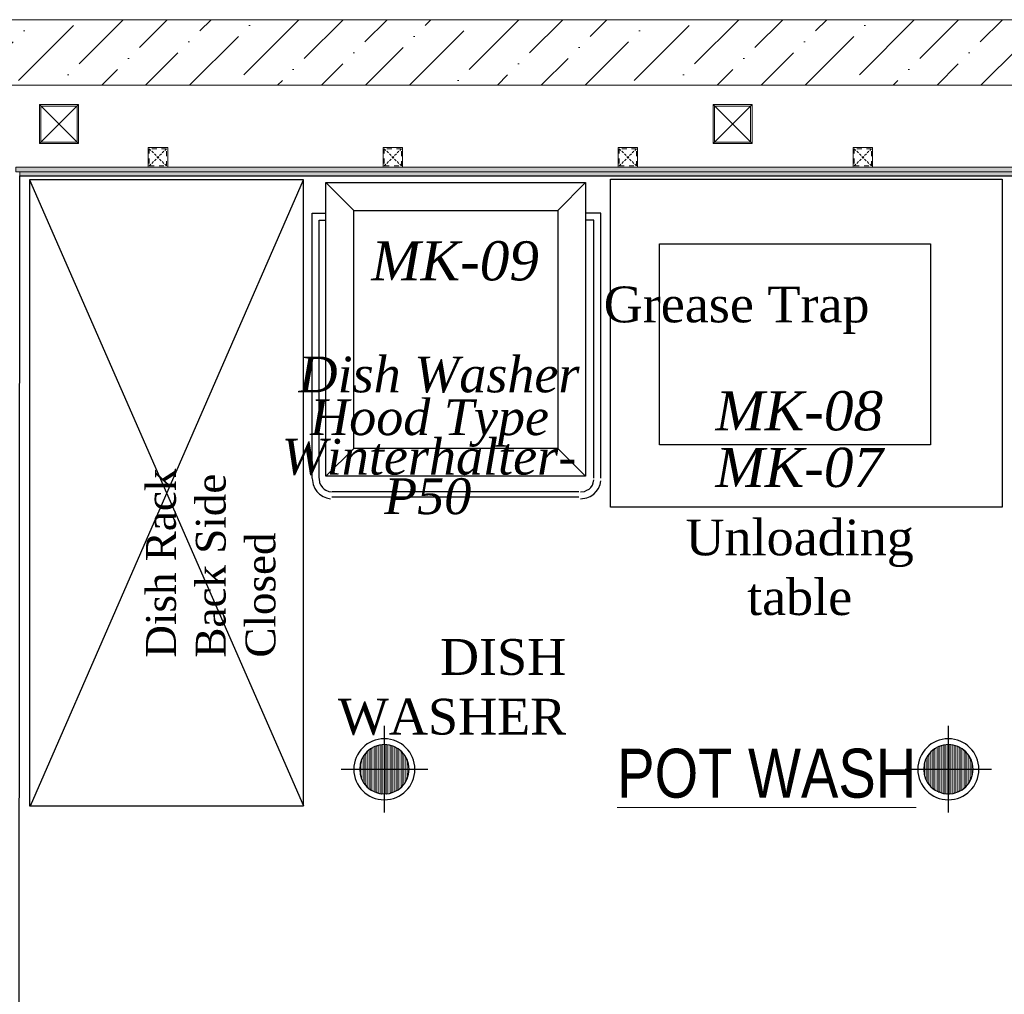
# Model space of a CAD drawing. Header units: millimetres. Extents: x -106827 to 92813, y -35754 to 7831.
# Tile 110 of 150: x -16821 to -14307, y -17923 to -15434. Entities that reach past the tile are written whole.
import ezdxf
from ezdxf.xclip import XClip

# ---------------------------------------------------------------- set-up
doc = ezdxf.new("R2010")
doc.units = ezdxf.units.MM
doc.header["$XCLIPFRAME"] = 2
doc.linetypes.add('General Arrangement Plan$1$.5', pattern=[2, 0.5, -0.5, 0.5, -0.5])
doc.linetypes.add('General Arrangement Plan$1$CORES & SETBACK$0$HIDDEN', pattern=[0.375, 0.25, -0.125])
for name, color, linetype in [('Ceiling Lights', 40, 'Continuous'), ('General Arrangement Plan$1$Equipment', 5, 'Continuous'), ('General Arrangement Plan$1$Equipment Name', 7, 'Continuous'), ('HATCH-02', 252, 'Continuous'), ('IFF-35 HEAVY', 100, 'Continuous')]:
    doc.layers.add(name, color=color, linetype=linetype)
for name, color, linetype, lineweight in [('General Arrangement Plan$0$TEXT', 7, 'Continuous', 5), ('General Arrangement Plan$1$MEI- EXISTING WALLS', 1, 'Continuous', 15), ('General Arrangement Plan$1$PLASTER', 252, 'Continuous', 13), ('General Arrangement Plan$1$TILES', 104, 'Continuous', 9), ('General Arrangement Plan$1$TXT', 6, 'Continuous', 20), ('General Arrangement Plan$1$Wall Hatch', 8, 'Continuous', 0)]:
    doc.layers.add(name, color=color, linetype=linetype, lineweight=lineweight)
doc.layers.add('General Arrangement Plan$1$MH- (Structural Elements)Strc-4', color=7, linetype='Continuous', lineweight=0, true_color=0xb85b00)
doc.layers.add('General Arrangement Plan$1$MS', color=7, linetype='Continuous', lineweight=0, true_color=0x3c5977)
doc.styles.add('General Arrangement Plan$1$Standard', font='ARIALN.TTF')
doc.styles.add('General Arrangement Plan$1$style12', font='BOOKOSI.TTF')

# ---------------------------------------------------------------- blocks, each defined once
blk = doc.blocks.new('General Arrangement Plan$1$A$C0642dd72')
at = {"layer": 'General Arrangement Plan$1$MS', "ltscale": 10}
for p, q in [((4260.4, 12709.7), (4360.4, 12809.7)), ((4360.4, 12709.7), (4260.4, 12809.7)), ((5980.3, 12709.7), (6080.3, 12809.7)), ((6080.3, 12709.7), (5980.3, 12809.7))]:
    blk.add_line(p, q, dxfattribs=at)
for points in [[(4260.4, 12709.7), (4360.4, 12709.7), (4360.4, 12809.7), (4260.4, 12809.7)], [(4264.4, 12713.7), (4356.4, 12713.7), (4356.4, 12805.7), (4264.4, 12805.7)], [(5980.3, 12709.7), (6080.3, 12709.7), (6080.3, 12809.7), (5980.3, 12809.7)], [(5984.3, 12713.7), (6076.3, 12713.7), (6076.3, 12805.7), (5984.3, 12805.7)]]:
    blk.add_lwpolyline(points, close=True, dxfattribs=at)
blk = doc.blocks.new('*U201')
at = {"layer": 'General Arrangement Plan$1$TILES'}
h = blk.add_hatch(dxfattribs=at)
h.set_pattern_fill('ZIGZAG', color=256, scale=50, angle=45)
h.set_pattern_definition([(45, (0, 0), (1e-12, 8.838834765), [6.25, -6.25]), (135, (4.4194, 4.4194), (-8.838834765, 1e-12), [6.25, -6.25])])
h.paths.add_polyline_path([(100018.5, -854001.2), (100018.5, -853991.2), (91188.8, -853991.2), (91188.8, -854001.2)])
blk.add_lwpolyline([(100018.5, -854001.2), (100018.5, -853991.2), (91188.8, -853991.2), (91188.8, -854001.2)], close=True, dxfattribs=at)
blk = doc.blocks.new('*U202')
at = {"layer": 'General Arrangement Plan$1$PLASTER'}
h = blk.add_hatch(dxfattribs=at)
h.set_pattern_fill('AR-SAND', color=256, scale=5, angle=90)
h.set_pattern_definition([(172.5, (-726867.071, -969433.78), (-6.58963561, -7.03506592), [0, -7.6, 0, -8.5, 0, -8.125]), (142.5, (-726867.071, -969433.78), (-16.23489865, -3.72068755), [0, -4.1, 0, -6.85, 0, -2.625]), (102.5, (-726862.722, -969438.128), (-11.030161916, 10.990146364), [0, -2.5, 0, -9, 0, -11.75]), (92.5, (-726862.722, -969438.128), (-13.73131425, 7.52521082), [0, -1.25, 0, -5.9, 0, -6.75])])
h.paths.add_polyline_path([(120539.6, -848202.3), (120539.6, -848190.3), (111689.8, -848190.3), (111689.8, -848202.3)])
blk.add_lwpolyline([(120539.6, -848202.3), (120539.6, -848190.3), (111689.8, -848190.3), (111689.8, -848202.3)], close=True, dxfattribs=at)
blk = doc.blocks.new('General Arrangement Plan$1$A$C25013FFA')
at = {"layer": 'General Arrangement Plan$1$MS', "linetype": 'General Arrangement Plan$1$CORES & SETBACK$0$HIDDEN', "ltscale": 25}
for p, q in [((-9, 60), (35, 16)), ((35, 60), (-9, 16))]:
    blk.add_line(p, q, dxfattribs=at)
at = {"layer": 'General Arrangement Plan$1$MS', "ltscale": 25}
blk.add_lwpolyline([(-12, 13), (38, 13), (38, 63), (-12, 63)], close=True, dxfattribs=at)
blk.add_lwpolyline([(-12, 13), (38, 13), (38, 63), (-12, 63)], close=True, dxfattribs=at)
at = {"layer": 'General Arrangement Plan$1$MS', "linetype": 'General Arrangement Plan$1$.5', "ltscale": 25}
blk.add_lwpolyline([(-9, 16), (35, 16), (35, 60), (-9, 60)], close=True, dxfattribs=at)
blk = doc.blocks.new('General Arrangement Plan$0$A$C49c51ee7')
at = {"layer": 'General Arrangement Plan$1$Equipment'}
for points in [[(35.6, 805.3), (26.7, 802.4)], [(51.9, 808.3), (35.6, 805.3)], [(700, 805.3), (689.6, 808.3)], [(708.9, 802.4), (700, 805.3)], [(5.9, 781.6), (1.4, 771.2)], [(11.9, 789), (5.9, 781.6)], [(17.7, 796.4), (11.9, 789)], [(26.7, 802.4), (17.7, 796.4)], [(29.7, 783), (25.2, 778.6)], [(35.6, 786.1), (29.7, 783)], [(41.5, 789), (35.6, 786.1)], [(51.9, 790.5), (41.5, 789)], [(56.3, 803.8), (686.7, 803.8)], [(56.3, 790.5), (686.7, 790.5)], [(694.1, 789), (688.1, 790.5)], [(701.5, 786.1), (694.1, 789)], [(705.9, 783), (701.5, 786.1)], [(710.4, 778.6), (705.9, 783)], [(717.8, 796.4), (708.9, 802.4)], [(725.2, 789), (717.8, 796.4)], [(729.7, 781.6), (725.2, 789)], [(734.1, 771.2), (729.7, 781.6)], [(1.4, 771.2), (0, 762.3)], [(0, 754.9), (0, 78.6)], [(19.3, 766.7), (17.7, 759.3)], [(17.7, 754.9), (17.7, 96.4)], [(20.8, 772.7), (19.3, 766.7)], [(25.2, 778.6), (20.8, 772.7)], [(714.9, 772.7), (710.4, 778.6)], [(717.8, 766.7), (714.9, 772.7)], [(719.3, 756.4), (717.8, 766.7)], [(719.3, 754.9), (719.3, 96.4)], [(737.1, 756.4), (734.1, 771.2)], [(737.1, 754.9), (737.1, 78.6)], [(38.5, 750.4), (701.5, 750.4)], [(701.5, 750.4), (701.5, 0), (38.5, 0), (38.5, 750.4)], [(109.7, 679.3), (38.5, 750.4)], [(630.3, 679.3), (701.5, 750.4)], [(109.7, 679.3), (630.3, 679.3)], [(109.7, 71.2), (109.7, 679.3)], [(630.3, 679.3), (630.3, 71.2)], [(0, 78.6), (38.5, 78.6)], [(17.7, 96.4), (38.5, 96.4)], [(719.3, 96.4), (701.5, 96.4)], [(737.1, 78.6), (701.5, 78.6)], [(109.7, 71.2), (38.5, 0)], [(630.3, 71.2), (109.7, 71.2)], [(630.3, 71.2), (701.5, 0)]]:
    blk.add_lwpolyline(points, dxfattribs=at)
blk = doc.blocks.new('General Arrangement Plan')
at = {"layer": 'General Arrangement Plan$1$Wall Hatch', "true_color": 0xc7c8ca}
h = blk.add_hatch(dxfattribs=at)
h.set_pattern_fill('ANSI36', color=9, scale=25)
h.paths.add_polyline_path([(3100.4, 14050.1), (9916.9, 14050.1), (9916.9, 13882.8), (3100.4, 13882.8)])
at = {"layer": 'General Arrangement Plan$1$Equipment'}
for p, q in [((4435.7, 13641.3), (5135.5, 12041.9)), ((4438.2, 12041.9), (5135.5, 13641.3))]:
    blk.add_line(p, q, dxfattribs=at)
for points in [[(5135.5, 12041.9), (5135.5, 13641.3), (4435.7, 13641.3), (4435.7, 12041.9)], [(5919.5, 13643), (6919.7, 13643), (6919.7, 12804.8), (5919.5, 12804.8)]]:
    blk.add_lwpolyline(points, close=True, dxfattribs=at)
at = {"layer": 'General Arrangement Plan$1$Equipment', "ltscale": 0.7}
blk.add_lwpolyline([(6736.4, 13477.6), (6736.4, 12964), (6044.5, 12964), (6044.5, 13477.6)], close=True, dxfattribs=at)
at = {"layer": 'General Arrangement Plan$1$MEI- EXISTING WALLS', "color": 18, "true_color": 0x000000}
blk.add_lwpolyline([(9916.9, 14050.2), (3094.3, 14050.1), (3094.3, 13882.8), (9916.9, 13882.8), (9916.9, 14050.2)], dxfattribs=at)
at = {"layer": 'General Arrangement Plan$1$MH- (Structural Elements)Strc-4'}
blk.add_lwpolyline([(3100.4, 14050.1), (9916.9, 14050.1), (9916.9, 13882.8), (3100.4, 13882.8)], close=True, dxfattribs=at)
at = {"color": 7, "rotation": 180}
blk.add_blockref('General Arrangement Plan$0$A$C49c51ee7', (5894.3, 13634.3), dxfattribs=at)
at = {"layer": 'General Arrangement Plan$1$MS', "ltscale": 10}
blk.add_blockref('General Arrangement Plan$1$A$C0642dd72', (200.7, 1023.9), dxfattribs=at)
at = {"layer": 'General Arrangement Plan$1$MS', "ltscale": 25, "rotation": 180}
for p in [(4776.6, 13736.6), (5376.6, 13736.6), (5976.6, 13736.6), (6576.6, 13736.6)]:
    blk.add_blockref('General Arrangement Plan$1$A$C25013FFA', p, dxfattribs=at)
at = {"layer": 'General Arrangement Plan$1$PLASTER', "xscale": -1, "rotation": 180}
blk.add_blockref('*U202', (-107289.1, -834528.7), dxfattribs=at)
at = {"layer": 'General Arrangement Plan$1$TILES'}
blk.add_blockref('*U201', (-86778, 867652.9), dxfattribs=at)
at = {"layer": 'General Arrangement Plan$0$TEXT', "color": 1, "char_height": 100, "width": 54.555, "attachment_point": 7, "style": 'General Arrangement Plan$1$Standard'}
for s, insert in [('{\\fTimes New Roman|b0|i1|c0|p18;MK-09}', (5308.6, 13382.8)), ('{\\fTimes New Roman|b0|i1|c0|p18;MK-08}', (6187.2, 12999.7)), ('{\\fTimes New Roman|b0|i1|c0|p18;MK-07}', (6187.2, 12855.1))]:
    blk.add_mtext(s, dxfattribs=dict(at, insert=insert))
at = {"layer": 'General Arrangement Plan$1$Equipment Name', "color": 0, "char_height": 91.44, "attachment_point": 3, "style": 'General Arrangement Plan$1$style12'}
for s, insert, width in [('Grease Trap', (6580.6, 13368.6), 694.851), ('{\\fTimes New Roman|b0|i1|c0|p18;Dish Washer}', (5840.1, 13189.8), 694.851), ('{\\fTimes New Roman|b0|i1|c0|p18;Hood Type}', (5762.2, 13080.5), 694.851), ('{\\fTimes New Roman|b0|i1|c0|p18;Winterhalter-}', (5831.7, 12979.6), 694.851), ('{\\fTimes New Roman|b0|i1|c0|p18;P50}', (5563.8, 12878.7), 694.851), ('\\pxqc;Unloading table', (6749.7, 12773.5), 694.851), ('DISH\\PWASHER', (5806.2, 12468.2), 680.851)]:
    blk.add_mtext(s, dxfattribs=dict(at, insert=insert, width=width))
at = {"layer": 'General Arrangement Plan$1$Equipment Name', "color": 0, "insert": (4733.4, 12420.8), "char_height": 76.2, "width": 657.861, "attachment_point": 1, "rotation": 90, "style": 'General Arrangement Plan$1$style12'}
blk.add_mtext('\\pxql;Dish Rack\\PBack Side Closed', dxfattribs=at)
at = {"layer": 'General Arrangement Plan$1$TXT', "insert": (6318.1, 12124.7), "char_height": 125, "width": 2265.161, "attachment_point": 5, "style": 'General Arrangement Plan$1$Standard'}
blk.add_mtext('{\\LPOT WASH}', dxfattribs=at)
blk = doc.blocks.new('GFG')
at = {"layer": 'HATCH-02'}
h = blk.add_hatch(dxfattribs=at)
h.set_pattern_fill('DOTS', color=256, scale=50)
h.set_pattern_definition([(0, (0, 0), (1.5625, 3.125), [0, -3.125])])
edge = h.paths.add_edge_path()
edge.add_arc((125707.9, 23646.4), 63, 0, 360)
at = {"layer": 'Ceiling Lights', "color": 3, "linetype": 'ByBlock', "ltscale": 0.5}
for p, q in [((125707.9, 23535.9), (125707.9, 23757)), ((125597.4, 23646.4), (125818.5, 23646.4))]:
    blk.add_line(p, q, dxfattribs=at)
for radius in [78, 63]:
    blk.add_circle((125707.9, 23646.4), radius, dxfattribs=at)

msp = doc.modelspace()

# ---------------------------------------------------------------- linework, layer by layer
at = {"layer": 'IFF-35 HEAVY', "ltscale": 100}
msp.add_lwpolyline([(-8617.8, -23527.9), (-8617.8, -17951.5), (-16822.3, -17951.5), (-16820.9, -15832.4), (-7991.2, -15832.4), (-7991.2, -16745.5), (-6652.7, -16745.5, -0.414214), (-6650.7, -16747.5), (-6650.7, -23527.9), (-8617.8, -23527.9)], format="xyb", dxfattribs=at)

# ---------------------------------------------------------------- next in the draw order: block references
at = {"color": 7}
ref = msp.add_blockref('General Arrangement Plan', (-21231.7, -29484.1), dxfattribs=at)
XClip(ref).set_block_clipping_path([(48.7190010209, -107.5186207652), (15251.6043912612, 15253.5715002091)])

# ---------------------------------------------------------------- next in the draw order: block references
at = {"layer": 'Ceiling Lights', "xscale": -1, "rotation": 270}
for p in [(-39536.2, -143056.4), (-38096.2, -143056.4)]:
    msp.add_blockref('GFG', p, dxfattribs=at)

doc.saveas('drawing.dxf')
